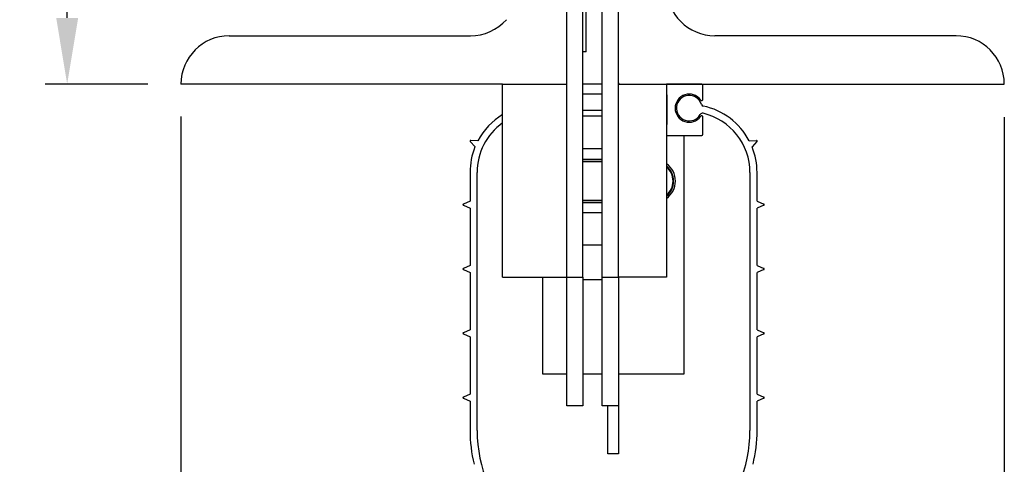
# Model space of a CAD drawing. Header units: inches. Extents: x 144.9 to 238.4, y 214.8 to 247.7.
# Tile 145 of 256: x 173.649 to 175.044, y 215.823 to 216.453. Entities that reach past the tile are written whole.
import ezdxf

# ---------------------------------------------------------------- set-up
doc = ezdxf.new("R2010")
doc.units = ezdxf.units.IN
doc.header["$LTSCALE"] = 0.25
doc.header["$MEASUREMENT"] = 0
doc.layers.add('ANNOTATIONS', color=1, linetype='Continuous')
doc.layers.add('DETAILS', color=4, linetype='Continuous')
doc.styles.add('ARIAL', font='arial.ttf', dxfattribs={"height": 0.09375})
doc.dimstyles.new('STANDARD$0', dxfattribs={"dimtxt": 0.09375, "dimasz": 0.09375, "dimexe": 0.03125, "dimexo": 0.046875, "dimgap": 0.09, "dimtad": 0, "dimtih": 1, "dimtoh": 1, "dimdec": 4, "dimzin": 0, "dimdsep": 46, "dimtxsty": 'ARIAL', "dimcen": 0.09, "dimadec": 0, "dimazin": 0, "dimtfac": 1, "dimtdec": 4, "dimtofl": 0, "dimtmove": 0, "dimatfit": 1, "dimfxl": 1, "dimtolj": 1, "dimtzin": 0, "dimarcsym": 0})

# ---------------------------------------------------------------- blocks, each defined once
blk = doc.blocks.new('*D134')
at = {"layer": 'ANNOTATIONS', "color": 0, "lineweight": -2, "transparency": 16777216}
for p, q in [((174.3775, 217.6375), (173.2734, 217.6375)), ((173.3047, 217.5438), (173.3047, 216.5127)), ((173.3047, 215.7515), (173.3047, 216.2358)), ((174.4436, 215.6577), (173.2734, 215.6577))]:
    blk.add_line(p, q, dxfattribs=at)
at = {"layer": 'ANNOTATIONS', "color": 0, "transparency": 16777216}
for points in [[(173.289, 217.5438), (173.3203, 217.5438), (173.3047, 217.6375)], [(173.289, 215.7515), (173.3203, 215.7515), (173.3047, 215.6577)]]:
    blk.add_solid(points, dxfattribs=at)
at = {"layer": 'defpoints', "color": 0, "transparency": 16777216}
for p in [(173.3047, 217.6375), (174.4244, 217.6375), (174.4904, 215.6577)]:
    blk.add_point(p, dxfattribs=at)
at = {"layer": 'ANNOTATIONS', "color": 0, "transparency": 16777216, "insert": (173.3047, 216.3743), "char_height": 0.09375, "attachment_point": 5, "style": 'ARIAL'}
blk.add_mtext('\\A1;10 5/8"', dxfattribs=at)
blk = doc.blocks.new('*D135')
at = {"layer": 'ANNOTATIONS', "color": 0, "lineweight": -2, "transparency": 16777216}
for p, q in [((174.3775, 217.6375), (173.6851, 217.6375)), ((173.7164, 217.5438), (173.7164, 217.1365)), ((173.7164, 216.4555), (173.7164, 216.8628)), ((173.8307, 216.3618), (173.6851, 216.3618))]:
    blk.add_line(p, q, dxfattribs=at)
at = {"layer": 'ANNOTATIONS', "color": 0, "transparency": 16777216}
for points in [[(173.7008, 217.5438), (173.732, 217.5438), (173.7164, 217.6375)], [(173.7008, 216.4555), (173.732, 216.4555), (173.7164, 216.3618)]]:
    blk.add_solid(points, dxfattribs=at)
at = {"layer": 'defpoints', "color": 0, "transparency": 16777216}
for p in [(174.4244, 217.6375), (173.7164, 216.3618), (173.8776, 216.3618)]:
    blk.add_point(p, dxfattribs=at)
at = {"layer": 'ANNOTATIONS', "color": 0, "transparency": 16777216, "insert": (173.7164, 216.9997), "char_height": 0.09375, "attachment_point": 5, "style": 'ARIAL'}
blk.add_mtext('\\A1;7"', dxfattribs=at)
blk = doc.blocks.new('*D136')
at = {"layer": 'ANNOTATIONS', "color": 0, "lineweight": -2, "transparency": 16777216}
for p, q in [((173.8776, 216.3158), (173.8776, 215.4191)), ((175.044, 216.3149), (175.044, 215.4191)), ((173.9714, 215.4504), (174.0995, 215.4504)), ((174.9503, 215.4504), (174.7519, 215.4504))]:
    blk.add_line(p, q, dxfattribs=at)
at = {"layer": 'ANNOTATIONS', "color": 0, "transparency": 16777216}
for points in [[(173.9714, 215.466), (173.9714, 215.4347), (173.8776, 215.4504)], [(174.9503, 215.466), (174.9503, 215.4347), (175.044, 215.4504)]]:
    blk.add_solid(points, dxfattribs=at)
at = {"layer": 'defpoints', "color": 0, "transparency": 16777216}
for p in [(173.8776, 216.3626), (175.044, 216.3618), (175.044, 215.4504)]:
    blk.add_point(p, dxfattribs=at)
at = {"layer": 'ANNOTATIONS', "color": 0, "transparency": 16777216, "insert": (174.4257, 215.4504), "char_height": 0.09375, "attachment_point": 5, "style": 'ARIAL'}
blk.add_mtext('\\A1;6 13/32"', dxfattribs=at)

msp = doc.modelspace()

# ---------------------------------------------------------------- linework, layer by layer
at = {"layer": 'DETAILS'}
for p, q in [((174.42436, 216.08841), (174.42436, 217.45528)), ((174.44714, 216.08841), (174.44714, 217.45528)), ((174.47448, 216.08841), (174.47448, 217.45528)), ((174.49726, 216.08841), (174.49726, 217.45528)), ((174.4517, 216.40734), (174.4517, 216.49847)), ((173.94596, 216.43013), (174.28768, 216.43013)), ((174.97567, 216.43013), (174.63395, 216.43013)), ((174.4517, 216.40734), (174.44714, 216.40734)), ((174.33324, 216.36178), (173.87761, 216.36178)), ((174.33324, 216.08841), (174.33324, 216.36178)), ((174.33324, 216.36178), (174.42436, 216.36178)), ((174.42436, 216.08841), (174.42436, 216.36178)), ((174.47448, 216.36178), (174.44714, 216.36178)), ((174.49726, 216.08841), (174.49726, 216.36178)), ((174.49726, 216.36178), (174.56561, 216.36178)), ((174.61528, 216.36178), (174.56561, 216.36178)), ((174.56561, 216.36178), (174.56561, 216.08841)), ((174.56561, 216.36178), (175.04401, 216.36178)), ((174.6171, 216.34031), (174.6171, 216.35996)), ((174.44714, 216.34811), (174.47448, 216.34811)), ((174.56584, 216.34629), (174.56584, 216.30437)), ((174.47448, 216.32408), (174.44714, 216.32408)), ((174.47448, 216.31622), (174.44714, 216.31622)), ((174.6171, 216.2907), (174.6171, 216.31491)), ((174.28731, 216.2803), (174.29415, 216.2726)), ((174.29831, 216.28152), (174.28801, 216.28181)), ((174.56561, 216.28888), (174.61528, 216.28888)), ((174.59065, 216.2882), (174.56561, 216.2882)), ((174.59065, 215.95122), (174.59065, 216.2882)), ((174.68255, 216.28152), (174.69285, 216.28181)), ((174.69355, 216.2803), (174.68671, 216.2726)), ((174.44714, 216.27066), (174.47448, 216.27066)), ((174.47448, 216.25485), (174.44714, 216.25485)), ((174.44714, 216.25234), (174.47448, 216.25234)), ((174.47448, 216.25143), (174.44714, 216.25143)), ((174.28711, 216.23649), (174.28711, 216.19584)), ((174.29713, 215.871), (174.29713, 216.23649)), ((174.68373, 216.23649), (174.68373, 215.871)), ((174.69375, 216.19584), (174.69375, 216.23649)), ((174.28711, 216.19584), (174.27765, 216.19176)), ((174.44714, 216.19729), (174.47448, 216.19729)), ((174.47448, 216.19637), (174.44714, 216.19637)), ((174.69375, 216.19584), (174.70321, 216.19176)), ((174.27765, 216.19009), (174.28711, 216.186)), ((174.28711, 216.186), (174.28711, 216.10472)), ((174.44714, 216.19386), (174.47448, 216.19386)), ((174.70321, 216.19009), (174.69375, 216.186)), ((174.69375, 216.10472), (174.69375, 216.186)), ((174.47448, 216.17953), (174.44714, 216.17953)), ((174.44714, 216.13397), (174.47448, 216.13397)), ((174.28711, 216.10472), (174.27765, 216.10063)), ((174.27765, 216.09896), (174.28711, 216.09488)), ((174.69375, 216.10472), (174.70321, 216.10063)), ((174.70321, 216.09896), (174.69375, 216.09488)), ((174.28711, 216.09488), (174.28711, 216.01359)), ((174.33324, 216.08841), (174.42436, 216.08841)), ((174.38974, 216.08841), (174.38974, 215.95122)), ((174.42436, 215.90616), (174.42436, 216.08841)), ((174.42436, 216.08841), (174.44714, 216.08841)), ((174.44714, 216.08841), (174.44714, 215.90616)), ((174.47448, 216.08445), (174.44714, 216.08445)), ((174.47448, 216.08841), (174.49726, 216.08841)), ((174.47448, 215.90616), (174.47448, 216.08841)), ((174.56561, 216.08841), (174.49726, 216.08841)), ((174.49726, 216.08841), (174.49726, 215.90616)), ((174.69375, 216.01359), (174.69375, 216.09488)), ((174.28711, 216.01359), (174.27765, 216.00951)), ((174.27765, 216.00784), (174.28711, 216.00375)), ((174.28711, 216.00375), (174.28711, 215.92247)), ((174.69375, 216.01359), (174.70321, 216.00951)), ((174.70321, 216.00784), (174.69375, 216.00375)), ((174.69375, 215.92247), (174.69375, 216.00375)), ((174.38974, 215.95122), (174.42436, 215.95122)), ((174.44714, 215.95122), (174.47448, 215.95122)), ((174.44714, 215.95122), (174.47448, 215.95122)), ((174.49726, 215.95122), (174.59065, 215.95122)), ((174.28711, 215.92247), (174.27765, 215.91838)), ((174.69375, 215.92247), (174.70321, 215.91838)), ((174.27765, 215.91671), (174.28711, 215.91263)), ((174.28711, 215.91263), (174.28711, 215.87077)), ((174.28711, 215.91263), (174.28711, 215.871)), ((174.44714, 215.90616), (174.42436, 215.90616)), ((174.49726, 215.90616), (174.47448, 215.90616)), ((174.4823, 215.83791), (174.4823, 215.90616)), ((174.49726, 215.90616), (174.49726, 215.83791)), ((174.70321, 215.91671), (174.69375, 215.91263)), ((174.69375, 215.87199), (174.69375, 215.91263)), ((174.69375, 215.871), (174.69375, 215.91263)), ((174.49726, 215.83791), (174.4823, 215.83791))]:
    msp.add_line(p, q, dxfattribs=at)
for centre, radius, start, end in [((174.63395, 216.49847), 0.06834, 180, 270), ((174.28768, 216.49847), 0.06834, 270, 318.18969), ((173.94596, 216.36178), 0.06834, 90, 180), ((174.97567, 216.36178), 0.06834, 0, 90), ((174.49909, 216.3636), 0.00182, 180, 270), ((174.61528, 216.35996), 0.00182, 0, 90), ((174.56401, 216.34629), 0.00182, 0, 28.95502), ((174.59762, 216.32761), 0.01993, 35.71437, 324.28563), ((174.59762, 216.32761), 0.01804, 17.40474, 330.05294), ((174.61528, 216.34031), 0.00182, 215.71437, 0), ((174.61831, 216.3341), 0.00364, 197.40474, 258.02995), ((174.59762, 216.23649), 0.09614, 27.93396, 78.02995), ((174.38324, 216.23649), 0.09614, 121.34179, 152.06604), ((174.61641, 216.31678), 0.00364, 76.8282, 150.05294), ((174.61528, 216.31491), 0.00182, 0, 144.28563), ((174.59762, 216.23649), 0.08611, 0, 76.8282), ((174.38324, 216.23649), 0.08611, 125.49894, 180), ((174.56401, 216.30437), 0.00182, 331.04498, 0), ((174.28799, 216.2809), 0.000911, 88.36434, 221.63566), ((174.61528, 216.2907), 0.00182, 270, 0), ((174.69287, 216.2809), 0.000911, 318.36434, 91.63566), ((174.38324, 216.23649), 0.09614, 157.93396, 180), ((174.59762, 216.23649), 0.09614, 0, 22.06604), ((174.54759, 216.22436), 0.03049, 306.20712, 53.79288), ((174.54759, 216.22436), 0.02798, 310.06962, 49.93038), ((174.54759, 216.22436), 0.02707, 311.71192, 48.28808), ((174.27801, 216.19092), 0.000911, 113.36434, 246.63566), ((174.70284, 216.19092), 0.000911, 293.36434, 66.63566), ((174.27801, 216.0998), 0.000911, 113.36434, 246.63566), ((174.70284, 216.0998), 0.000911, 293.36434, 66.63566), ((174.27801, 216.00867), 0.000911, 113.36434, 246.63566), ((174.70284, 216.00867), 0.000911, 293.36434, 66.63566), ((174.27801, 215.91755), 0.000911, 113.36434, 246.63566), ((174.27801, 215.91755), 0.000911, 113.36434, 246.63566), ((174.70284, 215.91755), 0.000911, 293.36434, 66.63566), ((174.70284, 215.91755), 0.000911, 293.36434, 66.63566), ((174.49043, 215.871), 0.20332, 180, 193.61321), ((174.49043, 215.871), 0.1933, 180, 0), ((174.49043, 215.871), 0.20332, 346.38679, 0)]:
    msp.add_arc(centre, radius, start, end, dxfattribs=at)

# ---------------------------------------------------------------- dimensions: what is measured, and where the dimension line sits
at = {"layer": 'ANNOTATIONS'}
for base, p1, p2, text, picture, middle in [((173.30465, 217.63753), (174.49043, 215.65774), (174.42436, 217.63753), '10 5/8"', '*D134', (173.30465, 216.37426)), ((173.71638, 216.36178), (174.42436, 217.63753), (173.87761, 216.36178), '7"', '*D135', (173.71638, 216.99966))]:
    dim = msp.add_linear_dim(base=base, p1=p1, p2=p2, angle=90, text=text, dimstyle='STANDARD$0', override={"dimpost": ''}, dxfattribs=at)
    dim.commit()
    dim.dimension.update_dxf_attribs({"geometry": picture, "text_midpoint": middle, "dimtype": 160})
dim = msp.add_linear_dim(base=(175.04401, 215.45037), p1=(173.87762, 216.36263), p2=(175.04401, 216.36178), text='6 13/32"', dimstyle='STANDARD$0', dxfattribs=at)
dim.commit()
dim.dimension.update_dxf_attribs({"geometry": '*D136', "text_midpoint": (174.42571, 215.45037), "dimtype": 160})

doc.saveas('drawing.dxf')
